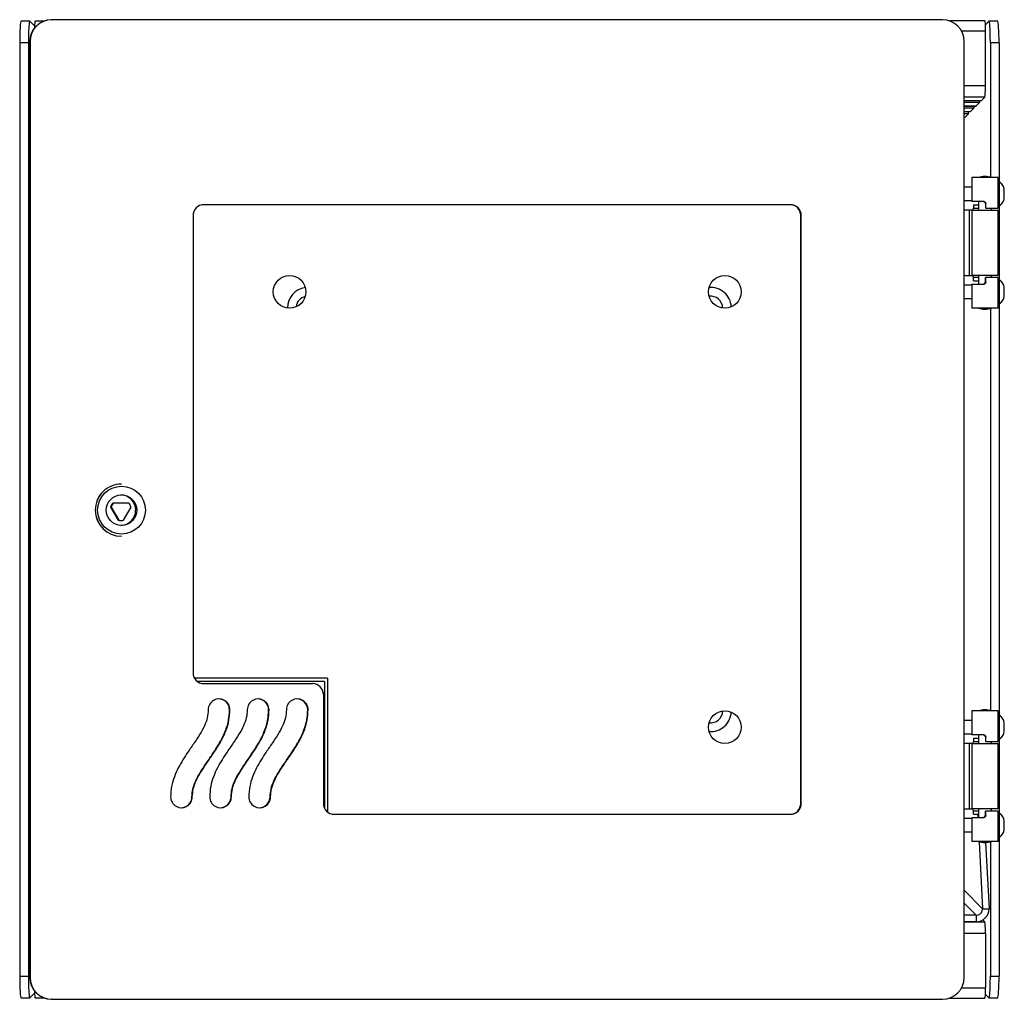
# Model space of a CAD drawing. Header units: millimetres. Extents: x 29 to 187, y 46 to 258.
# Tile 1 of 2: x 29 to 85, y 46 to 102. Entities that reach past the tile are written whole.
import ezdxf

# ---------------------------------------------------------------- set-up
doc = ezdxf.new("R2010")
doc.units = ezdxf.units.MM

msp = doc.modelspace()

# ---------------------------------------------------------------- linework, layer by layer
at = {"color": 7, "linetype": 'Continuous', "lineweight": 25}
for p, q in [((30.335, 101.837), (30.358, 101.837)), ((81.512, 101.837), (30.358, 101.837)), ((29.088, 101.758), (28.589, 101.756)), ((29.366, 101.482), (29.093, 101.756)), ((29.9, 101.758), (29.397, 101.758)), ((83.95, 101.762), (81.937, 101.762)), ((84.183, 101.756), (83.978, 101.551)), ((84.686, 101.756), (84.187, 101.758)), ((83.986, 98.056), (83.986, 101.175)), ((29.012, 100.508), (28.513, 100.506)), ((28.513, 100.506), (28.513, 46.917)), ((29.012, 100.508), (29.012, 46.915)), ((29.11, 100.587), (29.087, 100.587)), ((29.087, 100.587), (29.087, 46.837)), ((29.11, 100.587), (29.11, 46.837)), ((82.76, 46.837), (82.76, 100.587)), ((84.263, 100.508), (84.263, 92.794)), ((84.763, 100.506), (84.263, 100.508)), ((84.763, 100.506), (84.763, 46.917)), ((83.757, 97.203), (83.948, 97.394)), ((29.08, 96.636), (29.087, 96.733)), ((82.76, 97.202), (83.754, 97.202)), ((82.76, 96.88), (83.448, 96.88)), ((83.13, 96.56), (83.321, 96.752)), ((83.451, 96.882), (83.642, 97.073)), ((29.087, 96.636), (29.08, 96.636)), ((29.087, 96.513), (29.08, 96.636)), ((82.76, 96.559), (83.128, 96.559)), ((82.76, 96.238), (82.807, 96.238)), ((82.809, 96.239), (83, 96.43)), ((83.204, 92.774), (83.204, 91.399)), ((84.704, 92.774), (83.204, 92.774)), ((84.704, 91.024), (84.704, 92.774)), ((83.204, 92.212), (82.76, 92.212)), ((72.778, 91.212), (39.091, 91.212)), ((82.76, 91.462), (83.204, 91.462)), ((83.874, 91.399), (83.204, 91.399)), ((83.288, 91.212), (83.288, 91.024)), ((83.288, 91.212), (83.579, 91.212)), ((83.579, 91.399), (83.579, 90.899)), ((84, 91.274), (83.977, 91.274)), ((83.977, 91.274), (83.977, 91.024)), ((84, 91.024), (84, 91.274)), ((38.467, 90.587), (38.467, 64.337)), ((73.402, 90.587), (73.379, 90.587)), ((73.379, 56.837), (73.379, 90.587)), ((73.402, 56.837), (73.402, 90.587)), ((83.042, 90.899), (82.854, 90.899)), ((83.042, 90.899), (83.042, 87.149)), ((83.204, 90.899), (83.042, 90.899)), ((83.204, 90.899), (83.204, 87.149)), ((83.204, 90.899), (84.704, 90.899)), ((84, 91.024), (83.977, 91.024)), ((84, 91.024), (84.704, 91.024)), ((84.329, 90.899), (84.329, 91.024)), ((84.704, 87.149), (84.704, 90.899)), ((82.854, 87.149), (83.042, 87.149)), ((83.042, 87.149), (83.204, 87.149)), ((84.704, 87.149), (83.204, 87.149)), ((83.579, 87.149), (83.579, 86.649)), ((84.329, 87.024), (84.329, 87.149)), ((83.204, 86.587), (82.76, 86.587)), ((83.204, 86.649), (83.204, 85.274)), ((83.204, 86.649), (83.874, 86.649)), ((83.288, 86.837), (83.288, 87.024)), ((83.288, 86.837), (83.579, 86.837)), ((83.977, 86.774), (83.977, 87.024)), ((84, 87.024), (83.977, 87.024)), ((83.977, 86.774), (84, 86.774)), ((84, 86.774), (84, 87.024)), ((84.704, 87.024), (84, 87.024)), ((84.704, 85.274), (84.704, 87.024)), ((82.76, 85.837), (83.204, 85.837)), ((84.704, 85.274), (83.204, 85.274)), ((84.263, 85.254), (84.263, 62.169)), ((34.354, 75.174), (34.35, 75.174)), ((33.771, 73.846), (33.733, 73.846)), ((33.733, 73.846), (34.165, 73.096)), ((33.771, 73.846), (34.204, 73.096)), ((33.906, 74.08), (33.868, 74.08)), ((34.771, 74.08), (33.906, 74.08)), ((34.474, 73.096), (34.906, 73.846)), ((34.204, 73.096), (34.165, 73.096)), ((34.3, 73.08), (34.339, 73.08)), ((34.35, 72.174), (34.354, 72.174)), ((46.2, 64.026), (38.55, 64.026)), ((46.2, 64.026), (46.2, 56.339)), ((46.013, 63.838), (38.715, 63.838)), ((39.091, 63.712), (45.33, 63.712)), ((46.013, 63.838), (46.013, 56.57)), ((46.013, 63.176), (45.947, 63.176)), ((45.953, 63.087), (45.953, 56.837)), ((40.565, 62.212), (40.588, 62.212)), ((42.811, 62.212), (42.834, 62.212)), ((45.057, 62.212), (45.08, 62.212)), ((83.204, 62.149), (83.204, 60.774)), ((84.704, 62.149), (83.204, 62.149)), ((84.704, 60.399), (84.704, 62.149)), ((83.204, 61.587), (82.76, 61.587)), ((82.76, 60.837), (83.204, 60.837)), ((83.874, 60.774), (83.204, 60.774)), ((83.288, 60.587), (83.288, 60.399)), ((83.288, 60.587), (83.579, 60.587)), ((83.579, 60.774), (83.579, 60.274)), ((84, 60.649), (83.977, 60.649)), ((83.977, 60.649), (83.977, 60.399)), ((84, 60.399), (84, 60.649)), ((83.042, 60.274), (82.854, 60.274)), ((83.042, 60.274), (83.042, 56.524)), ((83.204, 60.274), (83.042, 60.274)), ((83.204, 60.274), (83.204, 56.524)), ((83.204, 60.274), (84.704, 60.274)), ((84, 60.399), (83.977, 60.399)), ((84, 60.399), (84.704, 60.399)), ((84.329, 60.274), (84.329, 60.399)), ((84.704, 56.524), (84.704, 60.274)), ((38.404, 57.212), (38.427, 57.212)), ((40.65, 57.212), (40.673, 57.212)), ((42.896, 57.212), (42.919, 57.212)), ((73.379, 56.837), (73.402, 56.837)), ((46.577, 56.212), (72.778, 56.212)), ((82.854, 56.524), (83.042, 56.524)), ((83.042, 56.524), (83.204, 56.524)), ((84.704, 56.524), (83.204, 56.524)), ((83.204, 56.024), (83.204, 54.649)), ((83.204, 56.024), (83.874, 56.024)), ((83.288, 56.212), (83.288, 56.399)), ((83.288, 56.212), (83.579, 56.212)), ((83.527, 56.212), (83.538, 56.024)), ((83.579, 56.524), (83.579, 56.024)), ((83.977, 56.149), (83.977, 56.399)), ((84, 56.399), (83.977, 56.399)), ((83.977, 56.149), (84, 56.149)), ((84, 56.149), (84, 56.399)), ((84.704, 56.399), (84, 56.399)), ((84.329, 56.399), (84.329, 56.524)), ((84.704, 54.649), (84.704, 56.399)), ((83.204, 55.962), (82.76, 55.962)), ((82.76, 55.212), (83.204, 55.212)), ((84.704, 54.649), (83.204, 54.649)), ((83.612, 54.638), (83.82, 50.787)), ((83.989, 54.587), (84.195, 50.787)), ((84.263, 54.629), (84.263, 46.915)), ((29.087, 50.91), (29.08, 50.787)), ((29.087, 50.787), (29.08, 50.787)), ((29.08, 50.787), (29.087, 50.69)), ((83.446, 50.413), (82.76, 50.41)), ((83.446, 50.413), (83.446, 50.039)), ((83.82, 50.787), (84.195, 50.787)), ((83.446, 50.039), (82.76, 50.036)), ((83.948, 50.029), (83.831, 50.146)), ((83.986, 49.367), (83.986, 46.248)), ((28.513, 46.917), (29.012, 46.915)), ((29.087, 46.837), (29.11, 46.837)), ((84.263, 46.915), (84.763, 46.917)), ((29.093, 45.668), (29.366, 45.941)), ((83.978, 45.872), (84.183, 45.668)), ((28.589, 45.667), (29.088, 45.665)), ((29.397, 45.665), (29.9, 45.665)), ((30.358, 45.587), (30.335, 45.587)), ((30.358, 45.587), (81.512, 45.587)), ((81.937, 45.661), (83.95, 45.661)), ((84.187, 45.665), (84.686, 45.667))]:
    msp.add_line(p, q, dxfattribs=at)
at = {"color": 8, "linetype": 'Continuous', "lineweight": 25}
for p, q in [((83.986, 101.175), (82.613, 101.175)), ((82.76, 98.056), (83.986, 98.056)), ((83.948, 97.394), (82.76, 97.394)), ((82.76, 97.203), (83.757, 97.203)), ((83.642, 97.073), (82.76, 97.073)), ((82.76, 96.882), (83.451, 96.882)), ((83.321, 96.752), (82.76, 96.751)), ((82.76, 96.56), (83.13, 96.56)), ((83, 96.43), (82.76, 96.43)), ((82.76, 96.239), (82.809, 96.239)), ((83.288, 91.024), (83.579, 91.024)), ((83.579, 87.024), (83.288, 87.024)), ((83.288, 60.399), (83.579, 60.399)), ((83.579, 56.399), (83.288, 56.399)), ((82.76, 51.848), (83.82, 50.787)), ((83.446, 50.413), (82.76, 51.099)), ((82.76, 50.029), (83.948, 50.029)), ((83.986, 49.367), (82.76, 49.367)), ((82.613, 46.248), (83.986, 46.248))]:
    msp.add_line(p, q, dxfattribs=at)
at = {"color": 7, "linetype": 'Continuous', "lineweight": 25, "flags": 128}
msp.add_lwpolyline([(85.04, 60.841), (85.047, 60.872), (85.053, 60.947)], dxfattribs=at)
at = {"color": 7, "linetype": 'Continuous', "lineweight": 25}
for centre, radius in [((44.013, 86.212), 0.938), ((69.013, 86.212), 0.938), ((34.363, 73.674), 1.374), ((34.36, 73.674), 0.874), ((69.013, 61.212), 0.938)]:
    msp.add_circle(centre, radius, dxfattribs=at)
for centre, radius, start, end in [((30.336, 100.588), 1.249, 90.0535, 180.0534), ((30.359, 100.588), 1.249, 90.0535, 180.0534), ((81.511, 100.588), 1.249, 359.9466, 89.9465), ((83.954, 91.68), 1.156, 71.0754, 108.9246), ((83.038, 91.904), 2.025, 356.6553, 8.6344), ((83.347, 91.727), 1.713, 351.2428, 1.9546), ((39.092, 90.587), 0.624, 90.0535, 180.0534), ((72.755, 90.587), 0.624, 359.9466, 89.9465), ((72.778, 90.587), 0.624, 359.9466, 89.9465), ((82.855, 91.024), 0.125, 220.4084, 269.9843), ((82.855, 87.025), 0.125, 90.0133, 139.5939), ((83.038, 86.279), 2.025, 356.6553, 8.6344), ((45.075, 85.274), 1.187, 97.5564, 179.5963), ((68.2, 85.274), 1.188, 3.7263, 94.4449), ((68.2, 85.274), 0.687, 0.6982, 97.473), ((83.347, 86.102), 1.713, 351.2428, 1.9546), ((45.075, 85.274), 0.688, 103.8633, 173.2893), ((83.954, 86.368), 1.156, 251.0754, 288.9246), ((34.351, 73.676), 1.499, 90.0513, 180.0556), ((34.355, 73.676), 1.499, 90.0513, 180.0556), ((34.3, 73.675), 0.874, 359.94, 87.9502), ((34.352, 73.673), 1.499, 179.9488, 269.9443), ((34.355, 73.673), 1.499, 179.9488, 269.9443), ((34.302, 73.674), 0.594, 136.8849, 163.2077), ((34.34, 73.674), 0.594, 136.8849, 163.2077), ((34.299, 73.674), 0.874, 272.0654, 0.0444), ((34.337, 73.674), 0.594, 16.7923, 43.1151), ((34.3, 73.672), 0.592, 256.8023, 269.9997), ((34.339, 73.672), 0.592, 256.8022, 283.1978), ((39.092, 64.336), 0.624, 179.9466, 269.9465), ((45.329, 63.087), 0.624, 359.9466, 89.9465), ((39.965, 62.213), 0.624, 359.9185, 180.0815), ((39.941, 62.212), 0.624, 359.9417, 89.9513), ((42.21, 62.213), 0.624, 359.9185, 180.0815), ((42.187, 62.212), 0.624, 359.9417, 89.9513), ((44.456, 62.213), 0.624, 359.9185, 180.0815), ((44.433, 62.212), 0.624, 359.9417, 89.9513), ((83.954, 61.055), 1.156, 71.0754, 108.9246), ((68.2, 62.149), 1.187, 265.5551, 356.2737), ((68.2, 62.149), 0.687, 262.527, 359.3018), ((82.234, 61.209), 2.831, 354.6898, 7.5785), ((82.855, 60.399), 0.125, 220.4084, 269.9843), ((37.804, 57.211), 0.624, 179.9185, 0.0815), ((37.78, 57.211), 0.624, 270.0487, 0.0583), ((40.049, 57.211), 0.624, 179.9185, 0.0815), ((40.026, 57.211), 0.624, 270.0487, 0.0583), ((42.295, 57.211), 0.624, 179.9185, 0.0815), ((42.272, 57.211), 0.624, 270.0487, 0.0583), ((46.578, 56.836), 0.624, 179.9466, 269.9465), ((72.755, 56.836), 0.624, 270.0535, 0.0534), ((72.778, 56.836), 0.624, 270.0535, 0.0534), ((82.855, 56.4), 0.125, 90.0133, 139.5939), ((83.038, 55.654), 2.025, 356.6553, 8.6344), ((83.347, 55.477), 1.713, 351.2428, 1.9546), ((83.954, 55.743), 1.156, 251.0754, 288.9246), ((83.445, 50.789), 0.376, 270.2462, 359.7503), ((83.443, 50.79), 0.752, 270.2462, 359.7503), ((30.336, 46.836), 1.249, 179.9466, 269.9465), ((30.359, 46.836), 1.249, 179.9466, 269.9465), ((81.511, 46.836), 1.249, 270.0535, 0.0534)]:
    msp.add_arc(centre, radius, start, end, dxfattribs=at)
for centre, major_axis, ratio, start_param, end_param in [((28.589, 100.506), (0, 1.25), 0.061048, 0.000228, 1.570796), ((29.088, 100.508), (0, 1.25), 0.061048, 6.222213, 7.853982), ((29.399, 101.133), (-0.002, 0.625), 0.061047, 6.282956, 7.46409), ((83.948, 101.137), (0.002, 0.625), 0.061047, 4.773814, 6.283415), ((84.187, 100.508), (0, 1.25), 0.061048, 4.712389, 6.344158), ((84.686, 100.506), (0, 1.25), 0.061048, 4.712389, 6.282957), ((83.948, 98.018), (0.002, 0.625), 0.061047, 3.203018, 4.773814), ((83.321, 97.375), (0.002, 0.625), 0.061047, 3.203018, 3.798873), ((83.451, 97.505), (0.002, 0.625), 0.061047, 3.141822, 3.203018), ((83.642, 97.697), (0.002, 0.625), 0.061047, 3.203018, 3.799014), ((83.757, 97.827), (0.002, 0.625), 0.061047, 3.141822, 3.203018), ((82.809, 96.863), (0.002, 0.625), 0.061047, 3.141822, 3.203018), ((83, 97.054), (0.002, 0.625), 0.061047, 3.203018, 3.798873), ((83.13, 97.184), (0.002, 0.625), 0.061047, 3.141822, 3.203018), ((83.948, 49.405), (-0.002, 0.625), 0.061047, 4.650964, 6.22176), ((28.589, 46.917), (0, 1.25), 0.061048, 1.570796, 3.141364), ((29.088, 46.915), (0, 1.25), 0.061048, 1.570796, 3.202565), ((84.187, 46.915), (0, 1.25), 0.061048, 3.08062, 4.712389), ((84.686, 46.917), (0, 1.25), 0.061048, 3.141821, 4.712389), ((29.399, 46.29), (0.002, 0.625), 0.061047, 1.960688, 3.141822), ((83.948, 46.286), (-0.002, 0.625), 0.061047, 3.141363, 4.650964)]:
    msp.add_ellipse(centre, major_axis=major_axis, ratio=ratio, start_param=start_param, end_param=end_param, dxfattribs=at)
for points, knots in [([(85.04, 92.207), (85.002, 92.285), (84.935, 92.419), (84.814, 92.505), (84.763, 92.541)], [0, 0, 0, 0, 0.576829, 1, 1, 1, 1]), ([(83.977, 91.274), (83.975, 91.288), (83.973, 91.316), (83.951, 91.354), (83.92, 91.382), (83.884, 91.397), (83.861, 91.399), (83.851, 91.399)], [0, 0, 0, 0, 0.212005, 0.424036, 0.63502, 0.842044, 1, 1, 1, 1]), ([(83.874, 91.399), (83.888, 91.398), (83.916, 91.395), (83.954, 91.374), (83.982, 91.343), (83.997, 91.307), (83.999, 91.284), (84, 91.274)], [0, 0, 0, 0, 0.213853, 0.427791, 0.640194, 0.853257, 1, 1, 1, 1]), ([(84.763, 91.132), (84.814, 91.169), (84.935, 91.255), (85.002, 91.389), (85.041, 91.467)], [0, 0, 0, 0, 0.423814, 1, 1, 1, 1]), ([(83.24, 90.899), (83.244, 90.901), (83.253, 90.903), (83.268, 90.924), (83.28, 90.956), (83.287, 90.991), (83.288, 91.015), (83.288, 91.024)], [0, 0, 0, 0, 0.213853, 0.427791, 0.640194, 0.853257, 1, 1, 1, 1]), ([(83.288, 87.024), (83.287, 87.038), (83.286, 87.066), (83.276, 87.104), (83.263, 87.132), (83.25, 87.147), (83.243, 87.149), (83.24, 87.149)], [0, 0, 0, 0, 0.2140405, 0.4280875, 0.6418686, 0.8546218, 1, 1, 1, 1]), ([(83.851, 86.649), (83.864, 86.65), (83.891, 86.653), (83.929, 86.673), (83.957, 86.703), (83.974, 86.739), (83.976, 86.763), (83.977, 86.774)], [0, 0, 0, 0, 0.211293, 0.42291, 0.628647, 0.836578, 1, 1, 1, 1]), ([(84, 86.774), (83.998, 86.76), (83.995, 86.732), (83.974, 86.695), (83.942, 86.666), (83.907, 86.651), (83.884, 86.65), (83.874, 86.649)], [0, 0, 0, 0, 0.214041, 0.428088, 0.641869, 0.854622, 1, 1, 1, 1]), ([(85.04, 86.582), (85.002, 86.66), (84.935, 86.794), (84.814, 86.88), (84.763, 86.916)], [0, 0, 0, 0, 0.576829, 1, 1, 1, 1]), ([(84.763, 85.507), (84.814, 85.544), (84.935, 85.63), (85.002, 85.764), (85.041, 85.842)], [0, 0, 0, 0, 0.423814, 1, 1, 1, 1]), ([(39.341, 62.212), (39.329, 62.057), (39.304, 61.739), (39.123, 61.268), (38.86, 60.791), (38.531, 60.296), (38.195, 59.815), (37.881, 59.342), (37.61, 58.875), (37.382, 58.366), (37.214, 57.808), (37.191, 57.413), (37.18, 57.212)], [0, 0, 0, 0, 0.083518, 0.172261, 0.270633, 0.378706, 0.494245, 0.588872, 0.686303, 0.786684, 0.890846, 1, 1, 1, 1]), ([(38.404, 57.212), (38.416, 57.366), (38.441, 57.684), (38.623, 58.156), (38.885, 58.632), (39.214, 59.127), (39.551, 59.608), (39.864, 60.081), (40.135, 60.549), (40.363, 61.057), (40.531, 61.616), (40.554, 62.01), (40.565, 62.212)], [0, 0, 0, 0, 0.083518, 0.172261, 0.270633, 0.378706, 0.494245, 0.588872, 0.686303, 0.786684, 0.890846, 1, 1, 1, 1]), ([(38.427, 57.212), (38.439, 57.366), (38.464, 57.684), (38.646, 58.156), (38.908, 58.632), (39.237, 59.127), (39.573, 59.608), (39.887, 60.081), (40.158, 60.549), (40.386, 61.057), (40.554, 61.616), (40.577, 62.01), (40.588, 62.212)], [0, 0, 0, 0, 0.083518, 0.172261, 0.270633, 0.378706, 0.494245, 0.588872, 0.686303, 0.786684, 0.890846, 1, 1, 1, 1]), ([(41.587, 62.212), (41.575, 62.057), (41.55, 61.739), (41.368, 61.268), (41.106, 60.791), (40.777, 60.296), (40.44, 59.815), (40.127, 59.342), (39.856, 58.875), (39.628, 58.366), (39.46, 57.808), (39.437, 57.413), (39.425, 57.212)], [0, 0, 0, 0, 0.083518, 0.172261, 0.270633, 0.378706, 0.494245, 0.588872, 0.686303, 0.786684, 0.890846, 1, 1, 1, 1]), ([(40.65, 57.212), (40.662, 57.366), (40.687, 57.684), (40.868, 58.156), (41.131, 58.632), (41.46, 59.127), (41.796, 59.608), (42.11, 60.081), (42.381, 60.549), (42.609, 61.057), (42.777, 61.616), (42.8, 62.01), (42.811, 62.212)], [0, 0, 0, 0, 0.083518, 0.172261, 0.270633, 0.378706, 0.494245, 0.588872, 0.686303, 0.786684, 0.890846, 1, 1, 1, 1]), ([(40.673, 57.212), (40.685, 57.366), (40.71, 57.684), (40.891, 58.156), (41.154, 58.632), (41.483, 59.127), (41.819, 59.608), (42.133, 60.081), (42.403, 60.549), (42.632, 61.057), (42.8, 61.616), (42.823, 62.01), (42.834, 62.212)], [0, 0, 0, 0, 0.083518, 0.172261, 0.270633, 0.378706, 0.494245, 0.588872, 0.686303, 0.786684, 0.890846, 1, 1, 1, 1]), ([(43.832, 62.212), (43.82, 62.057), (43.796, 61.739), (43.614, 61.268), (43.352, 60.791), (43.023, 60.296), (42.686, 59.815), (42.373, 59.342), (42.102, 58.875), (41.874, 58.366), (41.706, 57.808), (41.683, 57.413), (41.671, 57.212)], [0, 0, 0, 0, 0.083518, 0.172261, 0.270633, 0.378706, 0.494245, 0.588872, 0.686303, 0.786684, 0.890846, 1, 1, 1, 1]), ([(42.896, 57.212), (42.908, 57.366), (42.933, 57.684), (43.114, 58.156), (43.377, 58.632), (43.706, 59.127), (44.042, 59.608), (44.356, 60.081), (44.626, 60.549), (44.855, 61.057), (45.023, 61.616), (45.045, 62.01), (45.057, 62.212)], [0, 0, 0, 0, 0.083518, 0.172261, 0.270633, 0.378706, 0.494245, 0.588872, 0.686303, 0.786684, 0.890846, 1, 1, 1, 1]), ([(42.919, 57.212), (42.931, 57.366), (42.955, 57.684), (43.137, 58.156), (43.4, 58.632), (43.729, 59.127), (44.065, 59.608), (44.379, 60.081), (44.649, 60.549), (44.878, 61.057), (45.046, 61.616), (45.068, 62.01), (45.08, 62.212)], [0, 0, 0, 0, 0.083518, 0.172261, 0.270633, 0.378706, 0.494245, 0.588872, 0.686303, 0.786684, 0.890846, 1, 1, 1, 1]), ([(85.041, 61.582), (85.002, 61.659), (84.935, 61.794), (84.814, 61.88), (84.763, 61.916)], [0, 0, 0, 0, 0.576357, 1, 1, 1, 1]), ([(83.977, 60.649), (83.975, 60.663), (83.973, 60.691), (83.951, 60.729), (83.92, 60.757), (83.884, 60.772), (83.861, 60.774), (83.851, 60.774)], [0, 0, 0, 0, 0.212005, 0.424036, 0.63502, 0.842044, 1, 1, 1, 1]), ([(83.874, 60.774), (83.888, 60.773), (83.916, 60.77), (83.954, 60.749), (83.982, 60.718), (83.997, 60.682), (83.999, 60.659), (84, 60.649)], [0, 0, 0, 0, 0.213853, 0.427791, 0.640194, 0.853257, 1, 1, 1, 1]), ([(84.763, 60.507), (84.814, 60.544), (84.935, 60.63), (85.002, 60.764), (85.041, 60.842)], [0, 0, 0, 0, 0.4236416, 1, 1, 1, 1]), ([(83.24, 60.274), (83.244, 60.276), (83.253, 60.278), (83.268, 60.299), (83.28, 60.331), (83.287, 60.366), (83.288, 60.39), (83.288, 60.399)], [0, 0, 0, 0, 0.2138533, 0.4277913, 0.6401945, 0.8532568, 1, 1, 1, 1]), ([(83.288, 56.399), (83.287, 56.413), (83.286, 56.441), (83.276, 56.479), (83.263, 56.507), (83.25, 56.522), (83.243, 56.524), (83.24, 56.524)], [0, 0, 0, 0, 0.214041, 0.428088, 0.641869, 0.854622, 1, 1, 1, 1]), ([(83.851, 56.024), (83.864, 56.025), (83.891, 56.028), (83.929, 56.048), (83.957, 56.078), (83.974, 56.114), (83.976, 56.138), (83.977, 56.149)], [0, 0, 0, 0, 0.211293, 0.4229099, 0.6286474, 0.8365784, 1, 1, 1, 1]), ([(84, 56.149), (83.998, 56.135), (83.995, 56.107), (83.974, 56.07), (83.942, 56.041), (83.907, 56.026), (83.884, 56.025), (83.874, 56.024)], [0, 0, 0, 0, 0.214041, 0.428088, 0.641869, 0.854622, 1, 1, 1, 1]), ([(85.04, 55.957), (85.002, 56.035), (84.935, 56.169), (84.814, 56.255), (84.763, 56.291)], [0, 0, 0, 0, 0.576829, 1, 1, 1, 1]), ([(84.763, 54.882), (84.814, 54.919), (84.935, 55.005), (85.002, 55.139), (85.041, 55.217)], [0, 0, 0, 0, 0.423814, 1, 1, 1, 1])]:
    msp.add_open_spline(points, degree=3, knots=knots, dxfattribs=at)

doc.saveas('drawing.dxf')
